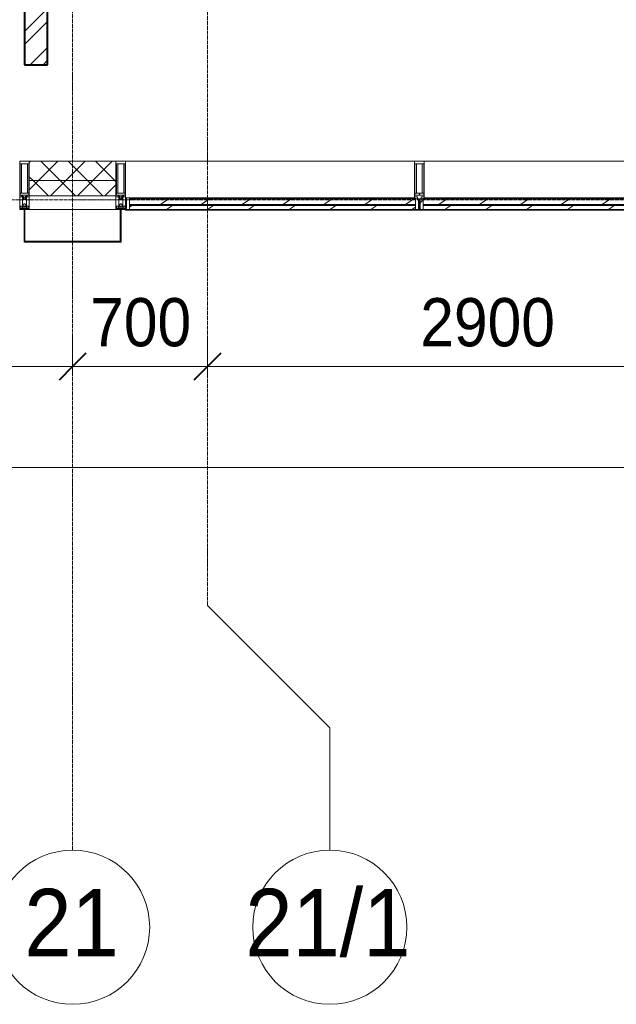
# Model space of a CAD drawing. Header units: millimetres. Extents: x 5617 to 140879, y 7718 to 151665.
# Tile 6 of 44: x 36050 to 39147, y 11226 to 16335. Entities that reach past the tile are written whole.
import ezdxf

# ---------------------------------------------------------------- set-up
doc = ezdxf.new("R2010")
doc.units = ezdxf.units.MM
doc.linetypes.add('ADSK_Линия сетки', pattern=[25, 20, -2.5, 0, -2.5])
doc.linetypes.add('Линия сетки', pattern=[25, 20, -2.5, 0, -2.5])
for name, color, linetype, lineweight in [('Импосты витража', 7, 'Continuous', 18), ('Колонны', 7, 'Continuous', 18), ('Оси', 7, 'Continuous', 9), ('Панели витража', 7, 'Continuous', 18), ('Размеры', 7, 'Continuous', 9), ('Размеры-100', 7, 'Continuous', 9), ('Стены разрез', 7, 'Continuous', 40), ('Стены штриховка', 7, 'Continuous', 40), ('Элементы узлов', 7, 'Continuous', 18)]:
    doc.layers.add(name, color=color, linetype=linetype, lineweight=lineweight)
doc.styles.add('Arial', font='arial.ttf', dxfattribs={"width": 0.9, "height": 250})
doc.styles.add('Arial_1', font='arial.ttf', dxfattribs={"width": 0.9, "height": 350})
doc.dimstyles.new('Основной_2_5_мм', dxfattribs={"dimscale": 304.8, "dimtxt": 255.06485, "dimasz": 0.463911, "dimexe": 0.492126, "dimexo": 0.492126, "dimgap": 0.098425, "dimtad": 1, "dimdec": 0, "dimdsep": 46, "dimtxsty": 'Arial', "dimblk1": 'OBLIQUE', "dimblk2": 'OBLIQUE', "dimsah": 1, "dimcen": 0.09, "dimdle": 0.492126, "dimazin": 2, "dimtfac": 1, "dimtdec": 4, "dimtix": 1, "dimtmove": 0, "dimatfit": 3, "dimfxl": 1, "dimtvp": 1, "dimtolj": 1, "dimtzin": 0, "dimlwd": 20, "dimlwe": 20, "dimarcsym": 2})
pattern_1 = [(45, (0, 0), (-70.71068, 70.71068), []), (135, (0, 0), (-70.71068, -70.71068), [])]
pattern_2 = [(225, (88912.5, 15350), (106.06602, -106.06602), [])]
pattern_3 = [(225, (87387.5, 15350), (106.06602, -106.06602), [])]

# ---------------------------------------------------------------- blocks, each defined once
blk = doc.blocks.new('135_SLK_K4_AR_rvt-1-МКСС_К4_L01_1_4_350__Техпространство_лоток')
at = {"layer": 'Стены разрез', "lineweight": 9, "true_color": 0xaaaaaa}
h = blk.add_hatch(dxfattribs=at)
h.set_pattern_fill('FP_3', color=253, style=0, pattern_type=2)
h.set_pattern_definition([(45, (0, 0), (-101.02788, 101.02788), []), (45, (67.35, 0), (-101.02788, 101.02788), [])])
h.paths.add_polyline_path([(86220, 16100), (86220, 24840), (86100, 24840), (86100, 16100)])
at = {"layer": 'Стены разрез', "color": 253, "true_color": 0xaaaaaa}
for p, q in [((86100, 24840), (86100, 16100)), ((86220, 16100), (86220, 21550)), ((86100, 16100), (86220, 16100))]:
    blk.add_line(p, q, dxfattribs=at)
blk = doc.blocks.new('Rectangular Mullion - R_StandardFrame_50Wx250H-7119914-МКСС_К4_L01_1_4_350__Техпространство_лоток')
at = {"layer": 'Импосты витража', "color": 253, "lineweight": 5, "true_color": 0xaaaaaa}
blk.add_line((82525, 15350), (82975, 15350), dxfattribs=at)
blk = doc.blocks.new('Rectangular Mullion - 50Wx250H-2623690-МКСС_К4_L01_1_4_350__Техпространство_лоток')
at = {"layer": 'Элементы узлов', "color": 253, "lineweight": 5, "true_color": 0xaaaaaa}
for p, q in [((-25, 65.2), (-25, 250)), ((-25, 250), (0, 250)), ((-23, 237.3), (0, 237.3)), ((-23, 237.3), (-23, 73.6)), ((-14.9, 84), (-14.9, 237.3)), ((25, 250), (0, 250)), ((23, 237.3), (0, 237.3)), ((14.9, 84), (14.9, 237.3)), ((23, 237.3), (23, 73.6)), ((25, 65.2), (25, 250)), ((-14, 65.2), (-25, 65.2)), ((0, 84), (-23, 84)), ((-0.5, 73.6), (-23, 73.6)), ((-14, 71.3), (-14, 65.2)), ((-10, 71.3), (-14, 71.3)), ((-10, 53), (-10, 71.3)), ((-8.7, 53), (-10, 53)), ((-10, 53), (-10, 17)), ((-8.7, 53), (-7, 54.7)), ((-7, 65.2), (-5.9, 67.3)), ((-7, 65.2), (-7, 54.7)), ((-4.1, 67.3), (-5.9, 67.3)), ((-4.1, 67.3), (-2.9, 65.1)), ((-2.9, 65.1), (-2.9, 54.6)), ((-1.3, 53), (-2.9, 54.6)), ((0, 53), (-1.3, 53)), ((0, 84), (23, 84)), ((0, 53), (1.3, 53)), ((0.5, 73.6), (23, 73.6)), ((1.3, 53), (2.9, 54.6)), ((4.1, 67.3), (2.9, 65.1)), ((2.9, 65.1), (2.9, 54.6)), ((4.1, 67.3), (5.9, 67.3)), ((7, 65.2), (5.9, 67.3)), ((7, 65.2), (7, 54.7)), ((8.7, 53), (7, 54.7)), ((8.7, 53), (10, 53)), ((10, 71.3), (14, 71.3)), ((10, 53), (10, 71.3)), ((10, 53), (10, 17)), ((14, 71.3), (14, 65.2)), ((14, 65.2), (25, 65.2)), ((-23.8, 14.6), (-25, 14.2)), ((-25, 0), (-25, 14.2)), ((-22.3, 17), (-23.8, 17)), ((-23.8, 17), (-23.8, 14.6)), ((-22.5, 10.6), (-23.8, 14.6)), ((-22.5, 10.6), (-23.7, 9.9)), ((-23.7, 1.3), (-23.7, 9.9)), ((-23.7, 1.3), (-11.8, 1.3)), ((-23.2, 10.2), (-22.5, 8)), ((-22.5, 8), (-22.5, 4.5)), ((-21.3, 4.5), (-22.5, 4.5)), ((-22.3, 17), (-22.3, 16)), ((-22.3, 16), (-21.3, 16)), ((-19, 17.6), (-21.3, 16)), ((-21.3, 4.5), (-21.3, 6.5)), ((-21.3, 6.5), (-14.2, 6.5)), ((-18.4, 16.6), (-19, 17.6)), ((-7.4, 16.6), (-18.4, 16.6)), ((-14.2, 6.5), (-14.2, 4.5)), ((-13.2, 4.5), (-14.2, 4.5)), ((-13.2, 4.5), (-12.2, 7.2)), ((-12.7, 7.6), (-11.3, 11.4)), ((-12.7, 7.6), (-11.8, 6.9)), ((-12.2, 9), (-12.2, 14.8)), ((-12.2, 14.8), (0, 14.8)), ((-11.8, 1.3), (-11.8, 6.9)), ((-10.5, 11.2), (-11.3, 11.4)), ((-10.5, 1.5), (-10.5, 11.2)), ((-4.8, 1.5), (-10.5, 1.5)), ((-10, 17), (-7.5, 17)), ((-8.5, 23), (-1.5, 30)), ((-8.5, 18.5), (-8.5, 23)), ((-7.5, 18.5), (-8.5, 18.5)), ((-7.5, 17), (-7.5, 18.5)), ((-7.4, 18), (-7.4, 16.6)), ((-2.6, 18), (-7.4, 18)), ((0, 8), (-4.8, 8)), ((-4.8, 1.5), (-4.8, 8)), ((-2.6, 18), (-2.6, 16.8)), ((-2.6, 16.8), (0, 16.8)), ((-1.5, 30), (0, 30)), ((1.5, 30), (0, 30)), ((2.6, 16.8), (0, 16.8)), ((0, 14.8), (0, 16.8)), ((0, 14.8), (0, 16.8)), ((12.2, 14.8), (0, 14.8)), ((0, 0), (0, 8)), ((0, 8), (4.8, 8)), ((0, 0), (0, 8)), ((8.5, 23), (1.5, 30)), ((2.6, 18), (2.6, 16.8)), ((2.6, 18), (7.4, 18)), ((4.8, 1.5), (4.8, 8)), ((4.8, 1.5), (10.5, 1.5)), ((7.4, 18), (7.4, 16.6)), ((7.4, 16.6), (18.4, 16.6)), ((7.5, 18.5), (8.5, 18.5)), ((7.5, 17), (7.5, 18.5)), ((10, 17), (7.5, 17)), ((8.5, 18.5), (8.5, 23)), ((10.5, 11.2), (11.3, 11.4)), ((10.5, 1.5), (10.5, 11.2)), ((12.7, 7.6), (11.3, 11.4)), ((12.7, 7.6), (11.8, 6.9)), ((11.8, 1.3), (11.8, 6.9)), ((23.7, 1.3), (11.8, 1.3)), ((12.2, 9), (12.2, 14.8)), ((13.2, 4.5), (12.2, 7.2)), ((13.2, 4.5), (14.2, 4.5)), ((21.3, 6.5), (14.2, 6.5)), ((14.2, 6.5), (14.2, 4.5)), ((18.4, 16.6), (19, 17.6)), ((19, 17.6), (21.3, 16)), ((22.3, 16), (21.3, 16)), ((21.3, 4.5), (21.3, 6.5)), ((21.3, 4.5), (22.5, 4.5)), ((22.3, 17), (22.3, 16)), ((22.3, 17), (23.8, 17)), ((22.5, 10.6), (23.8, 14.6)), ((22.5, 10.6), (23.7, 9.9)), ((23.2, 10.2), (22.5, 8)), ((22.5, 8), (22.5, 4.5)), ((23.7, 1.3), (23.7, 9.9)), ((23.8, 17), (23.8, 14.6)), ((23.8, 14.6), (25, 14.2)), ((25, 0), (25, 14.2)), ((-25, 0), (0, 0)), ((25, 0), (0, 0))]:
    blk.add_line(p, q, dxfattribs=at)
for centre, start, end in [((-0.5, 73.1), 360, 90), ((0.5, 73.1), 90, 180)]:
    blk.add_arc(centre, 0.5, start, end, dxfattribs=at)
blk = doc.blocks.new('Rectangular Mullion - R_StandardFrame_50Wx250H-6301897-МКСС_К4_L01_1_4_350__Техпространство_лоток')
at = {"layer": 'Импосты витража', "color": 253, "lineweight": 5, "true_color": 0xaaaaaa}
for p, q in [((-25, 0), (-25, 250)), ((-25, 250), (25, 250)), ((25, 250), (25, 0)), ((-2.5, 0), (-25, 0)), ((25, 0), (2.5, 0))]:
    blk.add_line(p, q, dxfattribs=at)
blk = doc.blocks.new('A_PAN_VentilationGrill - Горизонтальные_Стекло-V4-МКСС_К4_L01_1_4_350__Техпространство_лоток')
at = {"layer": 'Панели витража', "lineweight": 5}
h = blk.add_hatch(dxfattribs=at)
h.set_pattern_fill('FP_17', color=256, style=0, pattern_type=2)
h.set_pattern_definition(pattern_2)
h.paths.add_polyline_path([(-699.2, 3), (-732.5, 3), (-732.5, 0), (732.5, 0), (732.5, 3), (182.3, 3)])
h = blk.add_hatch(dxfattribs=at)
h.set_pattern_fill('FP_17', color=256, style=0, pattern_type=2)
h.set_pattern_definition(pattern_2)
h.paths.add_polyline_path([(-757.5, 0), (-757.5, -60), (-742.5, -60), (-742.5, 0)])
h.paths.add_polyline_path([(757.5, 0), (742.5, 0), (742.5, -55.2), (757.5, -55), (757.5, -20)])
h = blk.add_hatch(dxfattribs=at)
h.set_pattern_fill('FP_16', color=256, style=0, pattern_type=2)
h.set_pattern_definition([(213.056, (88912.5, 7082.59), (20.16186, -124.93236), [])])
h.paths.add_polyline_path([(182.3, 0), (-742.5, 0), (-742.5, -20), (742.5, -20), (742.5, 0), (623, 0)])
h = blk.add_hatch(dxfattribs=at)
h.set_pattern_fill('FP_18', color=256, style=0, pattern_type=2)
h.set_pattern_definition([(213.056, (88912.5, 7034.82), (20.16186, -124.93236), [])])
h.paths.add_polyline_path([(-699.2, -26.6), (-742.5, -26.6), (-742.5, -55), (742.5, -55), (742.4, -26.6), (182.3, -26.6)])
h = blk.add_hatch(dxfattribs=at)
h.set_pattern_fill('FP_17', color=256, style=0, pattern_type=2)
h.set_pattern_definition(pattern_2)
h.paths.add_polyline_path([(737.5, -55), (-742.5, -55), (-742.5, -60), (737.5, -60), (737.5, -56.4)])
at = {"layer": 'Панели витража', "color": 253, "lineweight": 5, "true_color": 0xaaaaaa}
for p, q in [((-732.5, 3), (-762.5, 3)), ((-762.5, 3), (-762.5, -60)), ((-732.5, 0), (-732.5, 3)), ((732.5, 3), (-732.5, 3)), ((762.5, 3), (732.5, 3)), ((732.5, 3), (732.5, 0)), ((762.5, -55), (762.5, 3)), ((-757.5, -60), (-757.5, 0)), ((-757.5, 0), (-732.5, 0)), ((-742.5, -20), (-742.5, 0)), ((742.5, -20), (-742.5, -20)), ((-742.5, -20), (-742.5, -26.6)), ((-742.5, -26.6), (742.5, -26.6)), ((-742.5, -55), (-742.5, -26.6)), ((-732.5, 0), (732.5, 0)), ((732.5, 0), (757.5, 0)), ((742.5, 0), (742.5, -20)), ((742.5, -26.6), (742.5, -20)), ((742.5, -26.6), (742.5, -55)), ((757.5, 0), (757.5, -55)), ((-762.5, -60), (-757.5, -60)), ((-742.5, -60), (-742.5, -55)), ((742.5, -55), (-742.5, -55)), ((737.5, -60), (-742.5, -60))]:
    blk.add_line(p, q, dxfattribs=at)
blk = doc.blocks.new('Rectangular Mullion - R_InvisibleFrame_50Wx250H-7119915-МКСС_К4_L01_1_4_350__Техпространство_лоток')
at = {"layer": 'Импосты витража', "color": 253, "lineweight": 5, "true_color": 0xaaaaaa}
for p, q in [((88175, 15600), (89675, 15600)), ((89655, 15410), (89670, 15410))]:
    blk.add_line(p, q, dxfattribs=at)
blk = doc.blocks.new('Rectangular Mullion - R_StandardFrame_50Wx250H-V10-МКСС_К4_L01_1_4_350__Техпространство_лоток')
at = {"layer": 'Импосты витража', "color": 253, "lineweight": 5, "true_color": 0xaaaaaa}
for p, q in [((-25, 0), (-25, 250)), ((-25, 250), (25, 250)), ((25, 250), (25, 0)), ((-2.5, 0), (-25, 0)), ((25, 0), (2.5, 0))]:
    blk.add_line(p, q, dxfattribs=at)
blk = doc.blocks.new('A_PAN_VentilationGrill - Горизонтальные_Стекло-V38-МКСС_К4_L01_1_4_350__Техпространство_лоток')
at = {"layer": 'Панели витража', "lineweight": 5}
h = blk.add_hatch(dxfattribs=at)
h.set_pattern_fill('FP_123', color=256, style=0, pattern_type=2)
h.set_pattern_definition(pattern_3)
h.paths.add_polyline_path([(732.5, 3), (-732.5, 3), (-732.5, 0), (732.5, 0)])
h = blk.add_hatch(dxfattribs=at)
h.set_pattern_fill('FP_123', color=256, style=0, pattern_type=2)
h.set_pattern_definition(pattern_3)
h.paths.add_polyline_path([(-757.5, 0), (-757.5, -55), (-742.5, -55), (-742.5, 0)])
h.paths.add_polyline_path([(742.5, 0), (742.5, -60), (757.5, -60), (757.5, 0)])
h = blk.add_hatch(dxfattribs=at)
h.set_pattern_fill('FP_122', color=256, style=0, pattern_type=2)
h.set_pattern_definition([(213.056, (87387.5, 7082.59), (20.16186, -124.93236), [])])
h.paths.add_polyline_path([(742.5, 0), (-742.5, 0), (-742.5, -20), (742.5, -20)])
h = blk.add_hatch(dxfattribs=at)
h.set_pattern_fill('FP_124', color=256, style=0, pattern_type=2)
h.set_pattern_definition([(213.056, (87387.5, 7034.82), (20.16186, -124.93236), [])])
h.paths.add_polyline_path([(-739.7, -26.6), (-742.5, -26.6), (-742.4, -55), (742.5, -55), (742.5, -26.6), (-737.5, -26.6)])
h = blk.add_hatch(dxfattribs=at)
h.set_pattern_fill('FP_123', color=256, style=0, pattern_type=2)
h.set_pattern_definition(pattern_3)
h.paths.add_polyline_path([(742.5, -55), (-737.5, -55), (-736.6, -60), (742.5, -60)])
at = {"layer": 'Панели витража', "color": 253, "lineweight": 5, "true_color": 0xaaaaaa}
for p, q in [((-732.5, 3), (-762.5, 3)), ((-762.5, 3), (-762.5, -55)), ((-732.5, 0), (-732.5, 3)), ((732.5, 3), (-732.5, 3)), ((762.5, 3), (732.5, 3)), ((732.5, 3), (732.5, 0)), ((762.5, -60), (762.5, 3)), ((-757.5, -55), (-757.5, 0)), ((-757.5, 0), (-732.5, 0)), ((-742.5, -20), (-742.5, 0)), ((742.5, -20), (-742.5, -20)), ((-742.5, -20), (-742.5, -26.6)), ((-742.5, -26.6), (742.5, -26.6)), ((-742.5, -55), (-742.5, -26.6)), ((-732.5, 0), (732.5, 0)), ((732.5, 0), (757.5, 0)), ((742.5, 0), (742.5, -20)), ((742.5, -26.6), (742.5, -20)), ((742.5, -26.6), (742.5, -55)), ((757.5, 0), (757.5, -60)), ((742.5, -55), (-742.5, -55)), ((742.5, -60), (-737.5, -60)), ((742.5, -55), (742.5, -60)), ((757.5, -60), (762.5, -60))]:
    blk.add_line(p, q, dxfattribs=at)
blk = doc.blocks.new('Rectangular Mullion - R_InvisibleFrame_50Wx250H-7119928-МКСС_К4_L01_1_4_350__Техпространство_лоток')
at = {"layer": 'Импосты витража', "color": 253, "lineweight": 5, "true_color": 0xaaaaaa}
for p, q in [((136550, 26575), (136550, 28075)), ((136740, 26580), (136740, 26595))]:
    blk.add_line(p, q, dxfattribs=at)
blk = doc.blocks.new('Rectangular Mullion - 50Wx250H-V6-МКСС_К4_L01_1_4_350__Техпространство_лоток')
at = {"layer": 'Элементы узлов', "color": 253, "lineweight": 5, "true_color": 0xaaaaaa}
for p, q in [((0, 250), (-25, 250)), ((-25, 250), (-25, 237.3)), ((-25, 65.2), (-25, 250)), ((-25, 250), (0, 250)), ((-23, 237.3), (0, 237.3)), ((-23, 237.3), (0, 237.3)), ((-23, 237.3), (-23, 73.6)), ((0, 237.3), (-14.9, 237.3)), ((-14.9, 237.3), (-14.9, 84)), ((-14.9, 84), (-14.9, 237.3)), ((25, 250), (0, 250)), ((25, 250), (0, 250)), ((14.9, 237.3), (0, 237.3)), ((0, 237.3), (23, 237.3)), ((23, 237.3), (0, 237.3)), ((14.9, 84), (14.9, 237.3)), ((14.9, 84), (14.9, 237.3)), ((23, 237.3), (23, 73.6)), ((25, 237.3), (25, 250)), ((25, 65.2), (25, 250)), ((-25, 73.6), (-25, 65.2)), ((-25, 65.2), (-25, 60.2)), ((-10, 65.2), (-25, 65.2)), ((-25, 65.2), (-25, 60.2)), ((-25, 65.2), (-10, 65.2)), ((-10, 65.2), (-25, 65.2)), ((0, 84), (-23, 84)), ((-23, 84), (-23, 73.6)), ((0, 84), (-23, 84)), ((-23, 73.6), (0, 73.6)), ((0, 73.6), (-23, 73.6)), ((-0.5, 73.6), (-23, 73.6)), ((-14.9, 84), (0, 84)), ((-10, 55), (-14, 55)), ((-14, 55), (-10, 55)), ((-10, 55), (-10, 65.2)), ((-10, 65.2), (-10, 55)), ((-10, 55), (-10, 65.2)), ((-10, 55), (0, 55)), ((0, 55), (-10, 55)), ((0, 84), (14.9, 84)), ((23, 84), (0, 84)), ((0, 84), (0, 73.6)), ((0, 84), (23, 84)), ((0, 73.6), (0, 84)), ((0, 73.6), (23, 73.6)), ((23, 73.6), (0, 73.6)), ((0, 55), (10, 55)), ((0, 55), (10, 55)), ((0.5, 73.6), (23, 73.6)), ((10, 65.2), (10, 55)), ((25, 65.2), (10, 65.2)), ((10, 55), (10, 65.2)), ((10, 65.2), (25, 65.2)), ((10, 65.2), (25, 65.2)), ((10, 55), (10, 65.2)), ((10, 55), (14, 55)), ((10, 55), (14, 55)), ((23, 73.6), (23, 84)), ((25, 65.2), (25, 73.6)), ((25, 65.2), (25, 60.2)), ((25, 60.2), (25, 65.2))]:
    blk.add_line(p, q, dxfattribs=at)
for centre, start, end in [((-14, 69.1), 218.9723, 270), ((-14, 69.1), 218.9723, 270), ((-14, 69.1), 218.9723, 270), ((14, 69.1), 270, 321.0277), ((14, 69.1), 270, 321.0277), ((14, 69.1), 270, 321.0277)]:
    blk.add_arc(centre, 14.1, start, end, dxfattribs=at)
blk = doc.blocks.new('Rectangular Mullion - R_InvisibleFrame_50Wx250H-V7-МКСС_К4_L01_1_4_350__Техпространство_лоток')
at = {"layer": 'Импосты витража', "color": 253, "lineweight": 5, "true_color": 0xaaaaaa}
for p, q in [((-25, 73.6), (-25, 237.3)), ((25, 237.3), (25, 73.6))]:
    blk.add_line(p, q, dxfattribs=at)
blk = doc.blocks.new('A_SLK_PAN_Type1 - Прямой тип панели-6537224-МКСС_К4_L01_1_4_350__Техпространство_лоток')
at = {"layer": 'Колонны', "lineweight": 5}
for p, q in [((-252.5, 170), (252.5, 170)), ((-252.5, 0), (-252.5, 170)), ((-247.5, 165), (-247.5, 0)), ((247.5, 165), (-247.5, 165)), ((247.5, 0), (247.5, 165)), ((252.5, 170), (252.5, 0)), ((-247.5, 0), (-252.5, 0)), ((252.5, 0), (247.5, 0))]:
    blk.add_line(p, q, dxfattribs=at)
blk = doc.blocks.new('135_SLK_K4_AR_FCD_rvt-1-МКСС_К4_L01_1_4_350__Техпространство_лоток')
at = {"layer": 'Стены разрез', "lineweight": 5, "true_color": 0xaaaaaa}
h = blk.add_hatch(dxfattribs=at)
h.set_pattern_fill('FP_34', color=253, style=0, pattern_type=2)
h.set_pattern_definition(pattern_1)
h.paths.add_polyline_path([(86125, 15500), (86575, 15500), (86575, 15600), (86125, 15600)])
h = blk.add_hatch(dxfattribs=at)
h.set_pattern_fill('FP_34', color=253, style=0, pattern_type=2)
h.set_pattern_definition(pattern_1)
h.paths.add_polyline_path([(86575, 15420), (86575, 15500), (86125, 15500), (86125, 15420)])
at = {"layer": 'Стены разрез', "color": 253, "lineweight": 9, "true_color": 0xaaaaaa}
for p, q in [((86575, 15600), (86125, 15600)), ((86125, 15600), (86125, 15420)), ((86575, 15420), (86575, 15600)), ((86125, 15420), (86575, 15420))]:
    blk.add_line(p, q, dxfattribs=at)
at = {"layer": 'Стены штриховка', "color": 253, "lineweight": 9, "true_color": 0xaaaaaa}
blk.add_line((86125, 15500), (86575, 15500), dxfattribs=at)
at = {"layer": 'Импосты витража', "color": 253, "lineweight": 5, "true_color": 0xaaaaaa, "extrusion": (0, 0, -1)}
for name, p in [('Rectangular Mullion - 50Wx250H-2623690-МКСС_К4_L01_1_4_350__Техпространство_лоток', (-86100, 15350)), ('Rectangular Mullion - R_StandardFrame_50Wx250H-V10-МКСС_К4_L01_1_4_350__Техпространство_лоток', (-86100, 15350)), ('Rectangular Mullion - 50Wx250H-2623690-МКСС_К4_L01_1_4_350__Техпространство_лоток', (-86600, 15350)), ('Rectangular Mullion - R_StandardFrame_50Wx250H-6301897-МКСС_К4_L01_1_4_350__Техпространство_лоток', (-86600, 15350)), ('Rectangular Mullion - 50Wx250H-V6-МКСС_К4_L01_1_4_350__Техпространство_лоток', (-88150, 15350)), ('Rectangular Mullion - R_InvisibleFrame_50Wx250H-V7-МКСС_К4_L01_1_4_350__Техпространство_лоток', (-88150, 15350))]:
    blk.add_blockref(name, p, dxfattribs=at)
at = {"layer": 'Импосты витража', "color": 253, "lineweight": 5, "true_color": 0xaaaaaa, "rotation": 270.0000000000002}
blk.add_blockref('Rectangular Mullion - R_InvisibleFrame_50Wx250H-7119928-МКСС_К4_L01_1_4_350__Техпространство_лоток', (60050, 152150), dxfattribs=at)
at = {"layer": 'Импосты витража', "color": 253, "lineweight": 5, "true_color": 0xaaaaaa}
for name, p in [('Rectangular Mullion - R_InvisibleFrame_50Wx250H-7119915-МКСС_К4_L01_1_4_350__Техпространство_лоток', (0, 0)), ('Rectangular Mullion - R_StandardFrame_50Wx250H-7119914-МКСС_К4_L01_1_4_350__Техпространство_лоток', (3600, 0))]:
    blk.add_blockref(name, p, dxfattribs=at)
at = {"layer": 'Колонны', "color": 253, "lineweight": 5, "true_color": 0xaaaaaa, "rotation": 180}
blk.add_blockref('A_SLK_PAN_Type1 - Прямой тип панели-6537224-МКСС_К4_L01_1_4_350__Техпространство_лоток', (86350, 15350), dxfattribs=at)
at = {"layer": 'Панели витража', "color": 253, "lineweight": 5, "true_color": 0xaaaaaa, "rotation": 180}
for name, p in [('A_PAN_VentilationGrill - Горизонтальные_Стекло-V38-МКСС_К4_L01_1_4_350__Техпространство_лоток', (87387.5, 15350)), ('A_PAN_VentilationGrill - Горизонтальные_Стекло-V4-МКСС_К4_L01_1_4_350__Техпространство_лоток', (88912.5, 15350))]:
    blk.add_blockref(name, p, dxfattribs=at)
blk = doc.blocks.new('Ось сетки - Круг_Ø8 мм-6577-МКСС_К4_L01_1_4_350__Техпространство_лоток')
at = {"layer": 'Оси', "lineweight": 20}
for start, end in [(360, 180), (180, 360)]:
    blk.add_arc((0, 0), 4, start, end, dxfattribs=at)
blk = doc.blocks.new('DIMBLOCK8-МКСС_К4_L01_1_4_350__Техпространство_лоток')
at = {"layer": 'Размеры-100', "lineweight": 20, "transparency": 16777216}
for p, q in [((32724.8, 14535.5), (32724.8, 14685.5)), ((36324.8, 14535.5), (36324.8, 14685.5)), ((32574.8, 14535.5), (36324.8, 14535.5)), ((32724.8, 14535.5), (32724.8, 14485.5)), ((36324.8, 14535.5), (36324.8, 14485.5))]:
    blk.add_line(p, q, dxfattribs=at)
at = {"layer": 'Размеры-100', "lineweight": 40, "transparency": 16777216}
for p, q in [((32724.8, 14535.5), (32795.5, 14606.2)), ((36324.8, 14535.5), (36395.5, 14606.2)), ((32724.8, 14535.5), (32654.1, 14464.8)), ((36324.8, 14535.5), (36254.1, 14464.8))]:
    blk.add_line(p, q, dxfattribs=at)
at = {"layer": 'Размеры-100', "color": 0, "lineweight": 20, "transparency": 16777216, "insert": (34179.5, 14890.1), "char_height": 250, "width": 828.765, "attachment_point": 1, "line_spacing_factor": 0.941778, "style": 'Arial'}
blk.add_mtext('3600', dxfattribs=at)
blk = doc.blocks.new('_Oblique')
at = {"color": 0, "linetype": 'ByBlock', "lineweight": -2}
blk.add_line((-0.5, -0.5), (0.5, 0.5), dxfattribs=at)
blk = doc.blocks.new('DIMBLOCK9-МКСС_К4_L01_1_4_350__Техпространство_лоток')
at = {"layer": 'Размеры-100', "lineweight": 20, "transparency": 16777216}
for p, q in [((36324.8, 14535.5), (36324.8, 14685.5)), ((37024.8, 14535.5), (37024.8, 14685.5)), ((36324.8, 14535.5), (37024.8, 14535.5)), ((36324.8, 14535.5), (36324.8, 14485.5)), ((37024.8, 14535.5), (37024.8, 14485.5))]:
    blk.add_line(p, q, dxfattribs=at)
at = {"layer": 'Размеры-100', "lineweight": 40, "transparency": 16777216}
for p, q in [((36324.8, 14535.5), (36395.5, 14606.2)), ((37024.8, 14535.5), (37095.5, 14606.2)), ((36324.8, 14535.5), (36254.1, 14464.8)), ((37024.8, 14535.5), (36954.1, 14464.8))]:
    blk.add_line(p, q, dxfattribs=at)
at = {"layer": 'Размеры-100', "color": 0, "lineweight": 20, "transparency": 16777216, "insert": (36415.8, 14890.1), "char_height": 250, "width": 621.573, "attachment_point": 1, "line_spacing_factor": 0.941778, "style": 'Arial'}
blk.add_mtext('700', dxfattribs=at)
blk = doc.blocks.new('DIMBLOCK10-МКСС_К4_L01_1_4_350__Техпространство_лоток')
at = {"layer": 'Размеры-100', "lineweight": 20, "transparency": 16777216}
for p, q in [((37024.8, 14535.5), (37024.8, 14685.5)), ((39924.8, 14535.5), (39924.8, 14685.5)), ((37024.8, 14535.5), (39924.8, 14535.5)), ((37024.8, 14535.5), (37024.8, 14485.5)), ((39924.8, 14535.5), (39924.8, 14485.5))]:
    blk.add_line(p, q, dxfattribs=at)
at = {"layer": 'Размеры-100', "lineweight": 40, "transparency": 16777216}
for p, q in [((37024.8, 14535.5), (37095.5, 14606.2)), ((39924.8, 14535.5), (39995.5, 14606.2)), ((37024.8, 14535.5), (36954.1, 14464.8)), ((39924.8, 14535.5), (39854.1, 14464.8))]:
    blk.add_line(p, q, dxfattribs=at)
at = {"layer": 'Размеры-100', "color": 0, "lineweight": 20, "transparency": 16777216, "insert": (38129.5, 14890.1), "char_height": 250, "width": 828.765, "attachment_point": 1, "line_spacing_factor": 0.941778, "style": 'Arial'}
blk.add_mtext('2900', dxfattribs=at)
blk = doc.blocks.new('DIMBLOCK29-МКСС_К4_L01_1_4_350__Техпространство_лоток')
at = {"layer": 'Размеры-100', "lineweight": 20, "transparency": 16777216}
for p, q in [((32724.8, 14010.6), (32724.8, 14160.6)), ((86724.8, 14010.6), (86724.8, 14160.6)), ((32574.8, 14010.6), (86874.8, 14010.6)), ((32724.8, 14010.6), (32724.8, 13960.6)), ((86724.8, 14010.6), (86724.8, 13960.6))]:
    blk.add_line(p, q, dxfattribs=at)
at = {"layer": 'Размеры-100', "lineweight": 40, "transparency": 16777216}
for p, q in [((32724.8, 14010.6), (32795.5, 14081.3)), ((86724.8, 14010.6), (86795.5, 14081.3)), ((32724.8, 14010.6), (32654.1, 13939.9)), ((86724.8, 14010.6), (86654.1, 13939.9))]:
    blk.add_line(p, q, dxfattribs=at)
at = {"layer": 'Размеры-100', "color": 0, "lineweight": 20, "transparency": 16777216, "insert": (59293.1, 14365.2), "char_height": 250, "width": 1035.956, "attachment_point": 1, "line_spacing_factor": 0.941778, "style": 'Arial'}
blk.add_mtext('54000', dxfattribs=at)

msp = doc.modelspace()

# ---------------------------------------------------------------- linework, layer by layer
at = {"layer": 'Оси', "linetype": 'Линия сетки'}
for p, q in [((36324.8, 12025.7), (36324.8, 32990)), ((37024.8, 13295.7), (37024.8, 32990))]:
    msp.add_line(p, q, dxfattribs=at)
at = {"layer": 'Оси', "linetype": 'ADSK_Линия сетки'}
msp.add_line((86724.8, 15400), (26901, 15400), dxfattribs=at)
at = {"layer": 'Оси'}
for p, q in [((37024.8, 13295.7), (37659.8, 12660.7)), ((37659.8, 12660.7), (37659.8, 12025.7))]:
    msp.add_line(p, q, dxfattribs=at)

# ---------------------------------------------------------------- block references
at = {"lineweight": 5}
for name in ['135_SLK_K4_AR_FCD_rvt-1-МКСС_К4_L01_1_4_350__Техпространство_лоток', '135_SLK_K4_AR_rvt-1-МКСС_К4_L01_1_4_350__Техпространство_лоток']:
    msp.add_blockref(name, (-50025.2, 0), dxfattribs=at)
at = {"layer": 'Оси', "lineweight": 20, "xscale": 99.99999999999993, "yscale": 99.99999999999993, "zscale": 99.99999999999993}
for p in [(36324.8, 11625.7), (37659.8, 11625.7)]:
    msp.add_blockref('Ось сетки - Круг_Ø8 мм-6577-МКСС_К4_L01_1_4_350__Техпространство_лоток', p, dxfattribs=at)

# ---------------------------------------------------------------- texts
at = {"layer": 'Оси', "char_height": 350, "attachment_point": 1, "style": 'Arial_1'}
for s, insert, width in [('21/1', (37221.6, 11824.7), 1060.633), ('21', (36074.2, 11824.7), 606.076)]:
    msp.add_mtext(s, dxfattribs=dict(at, insert=insert, width=width))

# ---------------------------------------------------------------- dimensions: what is measured, and where the dimension line sits
at = {"layer": 'Размеры', "lineweight": 20}
for base, p1, p2, override, picture, middle in [((36324.8, 14535.5), (32724.8, 14635.5), (36324.8, 14635.5), {"dimpost": '<>', "dimfxl": 3600}, 'DIMBLOCK8-МКСС_К4_L01_1_4_350__Техпространство_лоток', (34524.8, 14693.3)), ((37024.8, 14535.5), (36324.8, 14635.5), (37024.8, 14635.5), {"dimpost": '<>', "dimfxl": 700}, 'DIMBLOCK9-МКСС_К4_L01_1_4_350__Техпространство_лоток', (36674.8, 14693.2)), ((39924.8, 14535.5), (37024.8, 14635.5), (39924.8, 14635.5), {"dimpost": '<>', "dimfxl": 2900}, 'DIMBLOCK10-МКСС_К4_L01_1_4_350__Техпространство_лоток', (38474.8, 14693.2)), ((86724.8, 14010.6), (32724.8, 14110.6), (86724.8, 14110.6), {"dimpost": '<>', "dimfxl": 54000}, 'DIMBLOCK29-МКСС_К4_L01_1_4_350__Техпространство_лоток', (59724.8, 14168.2))]:
    dim = msp.add_linear_dim(base=base, p1=p1, p2=p2, dimstyle='Основной_2_5_мм', override=override, dxfattribs=at)
    dim.commit()
    dim.dimension.update_dxf_attribs({"geometry": picture, "text_midpoint": middle})

doc.saveas('drawing.dxf')
